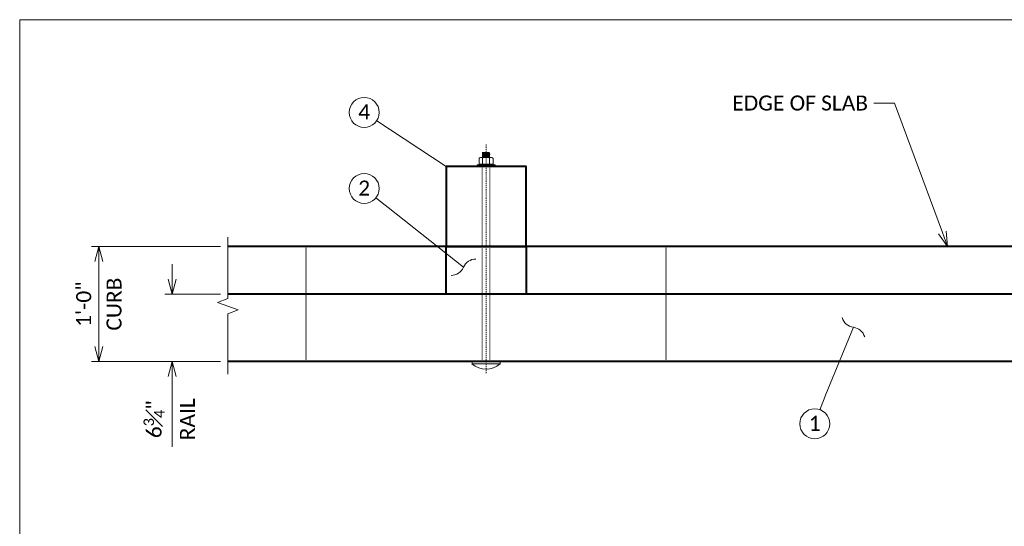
# Model space of a CAD drawing. Extents: x -6035 to 351425, y -5119269 to 203.
# Tile 6 of 14: x -1778 to -1680, y -2221 to -2171. Entities that reach past the tile are written whole.
import ezdxf
from ezdxf import colors
from ezdxf.entities.mleader import LeaderData, LeaderLine
from ezdxf.math import Vec2, Vec3

# ---------------------------------------------------------------- set-up
doc = ezdxf.new("R2010")
doc.units = 0
doc.header["$MEASUREMENT"] = 0
for name, pattern in [('Wisdot1', [0.0625, 0.03125, -0.03125]), ('Wisdot2', [0.125, 0.0625, -0.0625]), ('Wisdot4', [0.28125, 0.125, -0.0625, 0.03125, -0.0625])]:
    doc.linetypes.add(name, pattern=pattern)
for name, color, linetype, lineweight in [('B_ANNO_BREAK', 7, 'Continuous', 18), ('B_ANNO_DIM', 7, 'Continuous', 18), ('B_CNTR', 1, 'Wisdot4', 18), ('B_DETAIL_HIDDEN', 7, 'Wisdot2', 25), ('B_DETAIL_OBJ', 7, 'Continuous', 40), ('B_STEEL_BOLT', 3, 'Continuous', 18)]:
    doc.layers.add(name, color=color, linetype=linetype, lineweight=lineweight)
doc.layers.add('B_ANNO_NOPLOT', color=47, linetype='Continuous', lineweight=18, plot=False)
doc.styles.add('Annotative', font='calibri.ttf', dxfattribs={"height": 0.0625})
doc.styles.get("Standard").update_dxf_attribs({"font": 'calibri.ttf'})
doc.dimstyles.new('Annotative', dxfattribs={"dimscale": 0, "dimtxt": 0.0625, "dimasz": 0.0625, "dimexe": 0.03125, "dimexo": 0.03125, "dimgap": 0.03125, "dimtad": 1, "dimdec": 3, "dimzin": 3, "dimdsep": 46, "dimlunit": 4, "dimtxsty": 'Standard', "dimblk": 'OPEN30', "dimcen": 0.03125, "dimaunit": 1, "dimadec": 0, "dimazin": 3, "dimtfac": 0.75, "dimtdec": 3, "dimtofl": 0, "dimtmove": 0, "dimatfit": 3, "dimldrblk": 'OPEN30', "dimfxl": 1, "dimtfill": 1, "dimfrac": 1, "dimtolj": 1, "dimtzin": 0, "dimarcsym": 0})

# ---------------------------------------------------------------- blocks, each defined once
blk = doc.blocks.new('AnonymousCell29')
at = {"layer": 'B_CNTR'}
blk.add_line((-0.01, -11.44), (-0.01, 11.44), dxfattribs=at)
at = {"layer": 'B_STEEL_BOLT'}
for p, q in [((-0.71, 10.04), (-0.71, 9.445)), ((-0.535, 10.135), (0.515, 10.135)), ((-0.37, 10.625), (-0.385, 10.62)), ((-0.18, 10.625), (-0.385, 10.615)), ((-0.385, 10.61), (-0.385, 10.62)), ((-0.385, 10.61), (-0.31, 10.575)), ((0.365, 10.565), (-0.385, 10.515)), ((-0.31, 10.555), (-0.385, 10.52)), ((-0.385, 10.515), (-0.385, 10.52)), ((-0.385, 10.515), (-0.31, 10.48)), ((0.365, 10.47), (-0.385, 10.42)), ((-0.31, 10.46), (-0.385, 10.425)), ((-0.385, 10.415), (-0.385, 10.425)), ((-0.385, 10.415), (-0.31, 10.385)), ((0.365, 10.375), (-0.385, 10.325)), ((-0.31, 10.365), (-0.385, 10.33)), ((-0.385, 10.32), (-0.385, 10.33)), ((-0.385, 10.32), (-0.31, 10.285)), ((0.365, 10.275), (-0.385, 10.23)), ((-0.31, 10.27), (-0.385, 10.235)), ((-0.385, 10.225), (-0.385, 10.235)), ((-0.385, 10.225), (-0.31, 10.19)), ((0.365, 10.18), (-0.385, 10.135)), ((-0.31, 10.17), (-0.385, 10.14)), ((-0.385, 10.13), (-0.385, 10.14)), ((-0.37, 10.625), (0.31, 10.625)), ((-0.36, 10.06), (-0.36, 9.445)), ((0.295, 10.615), (-0.31, 10.565)), ((-0.31, 10.575), (-0.31, 10.555)), ((0.295, 10.515), (-0.31, 10.47)), ((-0.31, 10.48), (-0.31, 10.46)), ((0.295, 10.42), (-0.31, 10.375)), ((-0.31, 10.385), (-0.31, 10.365)), ((0.295, 10.325), (-0.31, 10.275)), ((-0.31, 10.285), (-0.31, 10.27)), ((0.295, 10.23), (-0.31, 10.18)), ((-0.31, 10.19), (-0.31, 10.17)), ((0.295, 10.625), (0.295, 10.6)), ((0.295, 10.6), (0.365, 10.575)), ((0.365, 10.56), (0.295, 10.53)), ((0.295, 10.53), (0.295, 10.505)), ((0.295, 10.505), (0.365, 10.475)), ((0.365, 10.465), (0.295, 10.435)), ((0.295, 10.435), (0.295, 10.41)), ((0.295, 10.41), (0.365, 10.38)), ((0.365, 10.37), (0.295, 10.335)), ((0.295, 10.335), (0.295, 10.315)), ((0.295, 10.315), (0.365, 10.285)), ((0.365, 10.275), (0.295, 10.24)), ((0.295, 10.24), (0.295, 10.215)), ((0.295, 10.215), (0.365, 10.19)), ((0.365, 10.175), (0.295, 10.145)), ((0.295, 10.145), (0.295, 10.135)), ((0.34, 10.06), (0.34, 9.445)), ((0.365, 10.56), (0.365, 10.57)), ((0.365, 10.465), (0.365, 10.475)), ((0.365, 10.37), (0.365, 10.38)), ((0.365, 10.275), (0.365, 10.285)), ((0.365, 10.175), (0.365, 10.19)), ((0.69, 10.04), (0.69, 9.445)), ((-0.91, 9.395), (0.89, 9.395)), ((-0.91, 9.215), (-0.91, 9.395)), ((0.89, 9.215), (-0.91, 9.215)), ((-0.71, 9.445), (0.69, 9.445)), ((-0.615, 9.445), (-0.615, 9.395)), ((0.59, 9.445), (0.59, 9.395)), ((0.89, 9.215), (0.89, 9.395)), ((0.89, 9.225), (0.89, 9.395)), ((1.41, -10.285), (-1.41, -10.285)), ((-1.41, -10.285), (-1.41, -10.495)), ((1.41, -10.495), (-1.41, -10.495)), ((1.41, -10.285), (1.41, -10.495))]:
    blk.add_line(p, q, dxfattribs=at)
at = {"layer": 'B_STEEL_BOLT', "linetype": 'Wisdot1'}
for p, q in [((-0.385, -10.285), (-0.385, 9.215)), ((0.365, -10.285), (0.365, 9.215))]:
    blk.add_line(p, q, dxfattribs=at)
at = {"layer": 'B_STEEL_BOLT'}
for centre, radius, start, end in [((-0.013, 9.425), 0.706, 60.4684, 119.42417), ((-0.005, -8.857), 2.169, 229.55028, 310.44972)]:
    blk.add_arc(centre, radius, start, end, dxfattribs=at)
for centre, major_axis, start_param, end_param in [((-0.533, 10.039), (0.177, 0), 0.232255, 3.141593), ((0.51, 10.039), (-0.177, 0), 3.141593, 6.050931)]:
    blk.add_ellipse(centre, major_axis=major_axis, ratio=0.518522, start_param=start_param, end_param=end_param, dxfattribs=at)
blk = doc.blocks.new('_Open30')
at = {"color": 0, "linetype": 'ByBlock', "lineweight": -2}
for p, q in [((-1, 0.268), (0, 0)), ((0, 0), (-1, -0.268)), ((0, 0), (-1, 0))]:
    blk.add_line(p, q, dxfattribs=at)
blk = doc.blocks.new('*D83')
at = {"layer": 'B_ANNO_DIM', "color": 0, "lineweight": -2, "transparency": 16777216}
for p, q in [((-1758.261, -2193.292), (-1771.164, -2193.292)), ((-1770.414, -2203.292), (-1770.414, -2194.792)), ((-1758.261, -2204.792), (-1771.164, -2204.792))]:
    blk.add_line(p, q, dxfattribs=at)
at = {"layer": 'Defpoints', "color": 0, "transparency": 16777216}
for p in [(-1770.414, -2193.292), (-1757.511, -2193.292), (-1757.511, -2204.792)]:
    blk.add_point(p, dxfattribs=at)
at = {"layer": 'B_ANNO_DIM', "color": 0, "lineweight": -2, "transparency": 16777216, "xscale": 1.5, "yscale": 1.5, "zscale": 1.5}
for p, rotation in [((-1770.414, -2193.292), 90), ((-1770.414, -2204.792), 270)]:
    blk.add_blockref('_Open30', p, dxfattribs=dict(at, rotation=rotation))
at = {"layer": 'B_ANNO_DIM', "color": 0, "transparency": 16777216, "char_height": 1.5, "attachment_point": 5, "rotation": 90, "bg_fill": 3, "box_fill_scale": 1.25, "bg_fill_color": 256, "bg_fill_true_color": 13158600, "bg_fill_transparency": 0}
for s, insert in [('\\A1;1\'-0"', (-1771.932, -2199.042)), ('\\A1;CURB', (-1768.897, -2199.042))]:
    blk.add_mtext(s, dxfattribs=dict(at, insert=insert))
blk = doc.blocks.new('*D84')
at = {"layer": 'B_ANNO_DIM', "color": 0, "lineweight": -2, "transparency": 16777216}
for p, q in [((-1763.075, -2196.542), (-1763.075, -2195.042)), ((-1758.261, -2198.042), (-1763.825, -2198.042)), ((-1763.075, -2206.292), (-1763.075, -2213.312))]:
    blk.add_line(p, q, dxfattribs=at)
at = {"layer": 'Defpoints', "color": 0, "transparency": 16777216}
for p in [(-1763.075, -2198.042), (-1757.511, -2198.042), (-1763.075, -2204.792)]:
    blk.add_point(p, dxfattribs=at)
at = {"layer": 'B_ANNO_DIM', "color": 0, "lineweight": -2, "transparency": 16777216, "xscale": 1.5, "yscale": 1.5, "zscale": 1.5}
for p, rotation in [((-1763.075, -2198.042), 270), ((-1763.075, -2204.792), 90)]:
    blk.add_blockref('_Open30', p, dxfattribs=dict(at, rotation=rotation))
at = {"layer": 'B_ANNO_DIM', "color": 0, "transparency": 16777216, "char_height": 1.5, "attachment_point": 5, "rotation": 90, "bg_fill": 3, "box_fill_scale": 1.25, "bg_fill_color": 256, "bg_fill_true_color": 13158600, "bg_fill_transparency": 0}
for s, insert in [('\\A1;6{\\H0.7x;\\S3#4;}"', (-1764.902, -2210.552)), ('\\A1;RAIL', (-1761.572, -2210.552))]:
    blk.add_mtext(s, dxfattribs=dict(at, insert=insert))
blk = doc.blocks.new('_Integral')
at = {"color": 0, "linetype": 'ByBlock', "lineweight": -2}
for centre, start, end in [((0.439, 0.118), 129, 195), ((-0.439, -0.118), 309, 15)]:
    blk.add_arc(centre, 0.454, start, end, dxfattribs=at)
blk = doc.blocks.new('INS_RAILTIMBER_BASE')
at = {"layer": 'B_ANNO_BREAK', "flags": 128}
blk.add_lwpolyline([(20.8247, 216.5817), (20.8247, 222.6165), (21.8557, 222.9917), (19.7938, 223.7422), (20.8247, 224.1174), (20.8247, 230.2572)], dxfattribs=at)
at = {"layer": 'B_ANNO_DIM'}
for centre in [(34.4496, 242.7323), (34.4496, 235.1286), (79.5015, 211.61)]:
    blk.add_circle(centre, 1.4974, dxfattribs=at)
at = {"layer": 'B_ANNO_NOPLOT', "flags": 128}
blk.add_lwpolyline([(0, 0), (0, 252), (323.9277, 252), (323.9277, 238.8552), (378, 238.8552), (378, 40.4996), (316.5708, 40.4996), (316.5708, 0)], close=True, dxfattribs=at)
at = {"layer": 'B_DETAIL_HIDDEN'}
for p, q in [((28.6297, 217.8196), (28.6297, 229.3196)), ((64.6297, 217.8196), (64.6297, 229.3196))]:
    blk.add_line(p, q, dxfattribs=at)
at = {"layer": 'B_DETAIL_OBJ'}
for p, q in [((138.1297, 229.3196), (20.8247, 229.3196)), ((158.2197, 224.5696), (20.8247, 224.5696)), ((158.2197, 217.8196), (20.8247, 217.8196))]:
    blk.add_line(p, q, dxfattribs=at)
at = {"layer": 'B_DETAIL_OBJ', "flags": 128}
for points in [[(42.6297, 229.3196), (50.6297, 229.3196), (50.6297, 237.3196), (42.6297, 237.3196), (42.6297, 229.3196)], [(42.6297, 229.3196), (50.6297, 229.3196), (50.6297, 224.5696), (42.6297, 224.5696), (42.6297, 229.3196)]]:
    blk.add_lwpolyline(points, dxfattribs=at)
blk.add_blockref('AnonymousCell29', (46.6397, 228.1046))
at = {"style": 'Annotative'}
for tag, p in [('BAR#2', (294.197, 76.2652)), ('BAR#1', (146.4295, 48.7505)), ('SHT.#', (327.3331, 44.1508))]:
    blk.add_attdef(tag, p, '', height=1.5, dxfattribs=at)
at = {"layer": 'B_ANNO_DIM', "char_height": 1.5, "width": 3.189236, "attachment_point": 5, "style": 'Annotative'}
for s, insert in [('4', (34.4458, 242.7756)), ('2', (34.4458, 235.1719)), ('1', (79.4977, 211.6534))]:
    blk.add_mtext(s, dxfattribs=dict(at, insert=insert))
at = {"layer": 'B_ANNO_DIM', "style": 'Annotative'}
blk.add_attdef('D1', (81.529, 198.3032), '', height=1.5, dxfattribs=at)
at = {"layer": 'B_ANNO_DIM'}
blk.add_leader([(42.6297, 237.3196), (35.6983, 241.906)], dimstyle='Annotative', override={"dimscale": 0, "dimgap": 0.03125, "dimtad": 0}, dxfattribs=at)
ml = blk.add_multileader_mtext('Standard', dxfattribs=at)
ml.set_content('EDGE OF SLAB', color=256)
ml.set_leader_properties()
ml.set_arrow_properties(name='OPEN30')
ml.build(insert=Vec2(0, 0))
ml.multileader.update_dxf_attribs({"text_right_attachment_type": 3, "dogleg_length": 0.0625, "arrow_head_size": 1.5, "scale": 24})
ctx = ml.context
ctx.base_point, ctx.scale, ctx.char_height, ctx.arrow_head_size, ctx.landing_gap_size, ctx.plane_origin = Vec3(70.514, 243.6625), 24, 1.5, 1.5, 0.75, Vec3(96.4404, 232.8471)
ctx.right_attachment = 3
notes = []
notes.append((ctx, [(0, (1, 1, 0), (86.9159, 243.6475), (-1, 0), 1.5, [(0, [(92.7902, 229.3196), (87.47, 243.6475), (87.3357, 243.6475)], 0, [])])]))
ctx.mtext.insert, ctx.mtext.flow_direction = Vec3(71.264, 244.4234), 5
ml = blk.add_multileader_mtext('Standard', dxfattribs=at)
ml.set_content(' ', color=256)
ml.set_leader_properties()
ml.set_arrow_properties(name='INTEGRAL')
ml.build(insert=Vec2(0, 0))
ml.multileader.update_dxf_attribs({"text_right_attachment_type": 3, "dogleg_length": 0.125, "arrow_head_size": 3, "scale": 24})
ctx = ml.context
ctx.base_point, ctx.scale, ctx.char_height, ctx.arrow_head_size, ctx.landing_gap_size, ctx.plane_origin, ctx.plane_x_axis, ctx.plane_y_axis = Vec3(35.6228, 234.1982), 24, 1.5, 3, 0.75, Vec3(44.3743, 227.2579), Vec3(-0.7835199, 0.6213667), Vec3(-0.6213667, -0.7835199)
ctx.right_attachment = 3
notes.append((ctx, [(0, (1, 1, 0), (36.5413, 233.4697), (-0.7835199, 0.6213667), 1.1723, [(0, [(44.3743, 227.2579), (36.8299, 233.2409)], 0, [])])]))
ctx.mtext.insert, ctx.mtext.text_direction, ctx.mtext.rotation, ctx.mtext.flow_direction = Vec3(34.5691, 234.0766), Vec3(-0.7835199, 0.6213667), 2.4711069, 5
ml = blk.add_multileader_mtext('Standard', dxfattribs=at)
ml.set_content(' ', color=256)
ml.set_leader_properties()
ml.set_arrow_properties(name='INTEGRAL')
ml.build(insert=Vec2(0, 0))
ml.multileader.update_dxf_attribs({"text_right_attachment_type": 3, "dogleg_length": 0.125, "arrow_head_size": 3, "scale": 24})
ctx = ml.context
ctx.base_point, ctx.scale, ctx.char_height, ctx.arrow_head_size, ctx.landing_gap_size, ctx.plane_origin, ctx.plane_x_axis, ctx.plane_y_axis = Vec3(80.0242, 213.0132), 24, 1.5, 3, 0.75, Vec3(83.9231, 223.4801), Vec3(-0.3490664, -0.937098), Vec3(0.937098, -0.3490664)
ctx.right_attachment = 3
notes.append((ctx, [(0, (1, 1, 0), (80.4334, 214.1118), (-0.3490664, -0.937098), 1.1723, [(0, [(83.363, 221.2574), (80.562, 214.4569)], 0, [])])]))
ctx.mtext.insert, ctx.mtext.text_direction, ctx.mtext.rotation, ctx.mtext.flow_direction = Vec3(80.4652, 212.0486), Vec3(-0.3490664, -0.937098), 4.3558143, 5
for ctx, leaders in notes:
    for number, flags, end, landing, length, lines in leaders:
        leader = LeaderData()
        leader.index, (leader.has_last_leader_line, leader.has_dogleg_vector, leader.attachment_direction) = number, flags
        leader.last_leader_point, leader.dogleg_vector, leader.dogleg_length = Vec3(end), Vec3(landing), length
        for number, points, colour, breaks in lines:
            line = LeaderLine()
            line.index, line.vertices, line.color, line.breaks = number, Vec3.list(points), colors.encode_raw_color(colour), breaks
            leader.lines.append(line)
        ctx.leaders.append(leader)
dim = blk.add_linear_dim(base=(7.9224, 229.3196), p1=(20.8247, 217.8196), p2=(20.8247, 229.3196), angle=90, text='1\'-0"\\XCURB', dimstyle='Annotative', dxfattribs=at)
dim.commit()
dim.dimension.update_dxf_attribs({"geometry": '*D83', "text_midpoint": (7.9224, 223.5696), "dimtype": 128, "insert": (1778.336, 2422.612)})
dim = blk.add_linear_dim(base=(15.2608, 224.5696), p1=(15.2608, 217.8196), p2=(20.8247, 224.5696), angle=90, text='6{\\H0.7x;\\S3#4;}"\\XRAIL', dimstyle='Annotative', dxfattribs=at)
dim.commit()
dim.dimension.update_dxf_attribs({"geometry": '*D84', "text_midpoint": (15.2608, 212.0596), "dimtype": 128, "insert": (1778.336, 2422.612)})

msp = doc.modelspace()

# ---------------------------------------------------------------- block references
at = {"layer": 'B_ANNO_DIM'}
msp.add_blockref('INS_RAILTIMBER_BASE', (-1778.336, -2422.612), dxfattribs=at)

doc.saveas('drawing.dxf')
